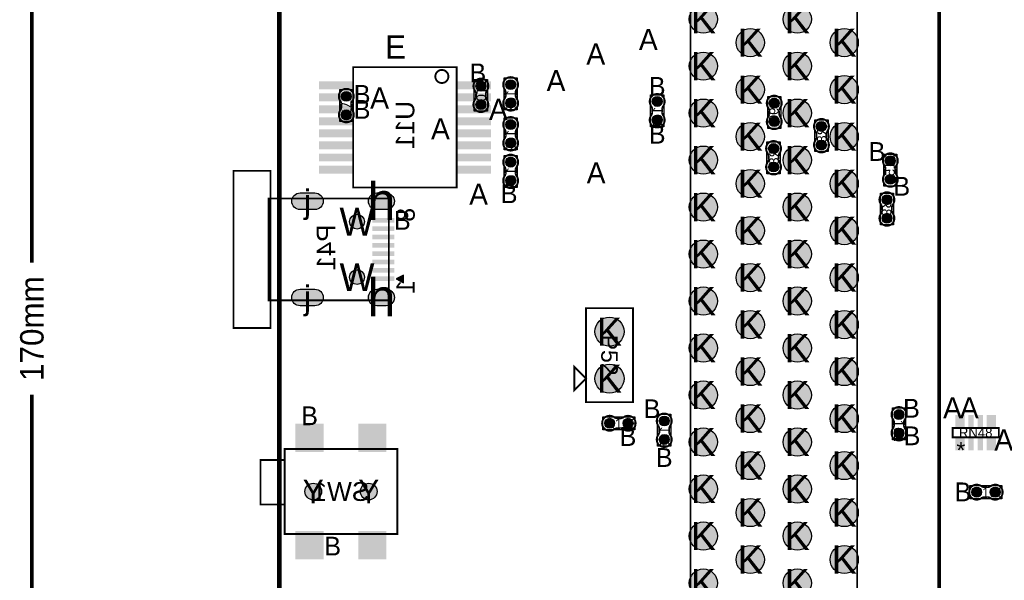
# Model space of a CAD drawing. Extents: x -14 to 190, y -123 to 238.
# Tile 7 of 28: x -14 to 39, y 71 to 102. Entities that reach past the tile are written whole.
import ezdxf
from ezdxf.enums import TextEntityAlignment as Align

# ---------------------------------------------------------------- set-up
doc = ezdxf.new("R2010")
doc.units = 0
doc.header["$MEASUREMENT"] = 0
for name, color, linetype in [('ASSEMBLY_OUTLINES_BTM', 191, 'CONTINUOUS'), ('ASSEMBLY_OUTLINES_TOP', 102, 'CONTINUOUS'), ('ASSEMBLY_REF_DES_BTM', 191, 'CONTINUOUS'), ('ASSEMBLY_REF_DES_TOP', 102, 'CONTINUOUS'), ('BOARD_OUTLINE', 10, 'CONTINUOUS'), ('DIM', 31, 'CONTINUOUS'), ('DRILL_DRAWING', 21, 'CONTINUOUS'), ('MOUNTING_HOLES_LAYER_TOP', 42, 'CONTINUOUS'), ('PART_PADS_LAYER_TOP', 150, 'CONTINUOUS'), ('PART_PADS_SMD_BTM', 181, 'CONTINUOUS'), ('PART_PADS_SMD_TOP', 150, 'CONTINUOUS')]:
    doc.layers.add(name, color=color, linetype=linetype)
doc.styles.add('ARIAL', font='ARIAL.TTF')
doc.styles.add('VERIBEST_GERBER_0', font='VBest0.ttf')
doc.styles.add('VERIBEST_GERBER_1', font='VBest1.ttf')

msp = doc.modelspace()

# ---------------------------------------------------------------- hatches: boundary and pattern name
at = {"layer": 'ASSEMBLY_OUTLINES_BTM'}
msp.add_hatch(color=256, dxfattribs=at).paths.add_polyline_path([(6.321, 87.681), (6.721, 87.481), (6.721, 87.881)], flags=0)
at = {"layer": 'MOUNTING_HOLES_LAYER_TOP'}
h = msp.add_hatch(color=256, dxfattribs=at)
edge = h.paths.add_edge_path()
edge.add_arc((4.201, 90.781), 0.4, 0, 360)
h = msp.add_hatch(color=256, dxfattribs=at)
edge = h.paths.add_edge_path()
edge.add_arc((4.201, 87.781), 0.4, 0, 360)
h = msp.add_hatch(color=256, dxfattribs=at)
edge = h.paths.add_edge_path()
edge.add_arc((1.833338, 76.192941), 0.45, 0, 360)
h = msp.add_hatch(color=256, dxfattribs=at)
edge = h.paths.add_edge_path()
edge.add_arc((4.833338, 76.192941), 0.45, 0, 360)
at = {"layer": 'PART_PADS_LAYER_TOP'}
h = msp.add_hatch(color=256, dxfattribs=at)
edge = h.paths.add_edge_path()
edge.add_arc((22.937, 101.727), 0.762, 0, 360)
h = msp.add_hatch(color=256, dxfattribs=at)
edge = h.paths.add_edge_path()
edge.add_arc((28.017, 101.727), 0.762, 0, 360)
h = msp.add_hatch(color=256, dxfattribs=at)
edge = h.paths.add_edge_path()
edge.add_arc((25.477, 100.457), 0.762, 0, 360)
h = msp.add_hatch(color=256, dxfattribs=at)
edge = h.paths.add_edge_path()
edge.add_arc((30.557, 100.457), 0.762, 0, 360)
h = msp.add_hatch(color=256, dxfattribs=at)
edge = h.paths.add_edge_path()
edge.add_arc((22.937, 99.187), 0.762, 0, 360)
h = msp.add_hatch(color=256, dxfattribs=at)
edge = h.paths.add_edge_path()
edge.add_arc((28.017, 99.187), 0.762, 0, 360)
h = msp.add_hatch(color=256, dxfattribs=at)
edge = h.paths.add_edge_path()
edge.add_arc((25.477, 97.917), 0.762, 0, 360)
h = msp.add_hatch(color=256, dxfattribs=at)
edge = h.paths.add_edge_path()
edge.add_arc((30.557, 97.917), 0.762, 0, 360)
h = msp.add_hatch(color=256, dxfattribs=at)
edge = h.paths.add_edge_path()
edge.add_arc((22.937, 96.647), 0.762, 0, 360)
h = msp.add_hatch(color=256, dxfattribs=at)
edge = h.paths.add_edge_path()
edge.add_arc((28.017, 96.647), 0.762, 0, 360)
h = msp.add_hatch(color=256, dxfattribs=at)
edge = h.paths.add_edge_path()
edge.add_arc((25.477, 95.377), 0.762, 0, 360)
h = msp.add_hatch(color=256, dxfattribs=at)
edge = h.paths.add_edge_path()
edge.add_arc((30.557, 95.377), 0.762, 0, 360)
h = msp.add_hatch(color=256, dxfattribs=at)
edge = h.paths.add_edge_path()
edge.add_arc((22.937, 94.107), 0.762, 0, 360)
h = msp.add_hatch(color=256, dxfattribs=at)
edge = h.paths.add_edge_path()
edge.add_arc((28.017, 94.107), 0.762, 0, 360)
h = msp.add_hatch(color=256, dxfattribs=at)
edge = h.paths.add_edge_path()
edge.add_arc((25.477, 92.837), 0.762, 0, 360)
h = msp.add_hatch(color=256, dxfattribs=at)
edge = h.paths.add_edge_path()
edge.add_arc((30.557, 92.837), 0.762, 0, 360)
for points in [[(1.121, 91.431, -1), (1.121, 92.331), (1.921, 92.331, -1), (1.921, 91.431)], [(5.271, 91.431, -1), (5.271, 92.331), (5.771, 92.331, -1), (5.771, 91.431)], [(1.121, 86.231, -1), (1.121, 87.131), (1.921, 87.131, -1), (1.921, 86.231)], [(5.271, 86.231, -1), (5.271, 87.131), (5.771, 87.131, -1), (5.771, 86.231)]]:
    msp.add_hatch(color=256, dxfattribs=at).paths.add_polyline_path(points, flags=0)
h = msp.add_hatch(color=256, dxfattribs=at)
edge = h.paths.add_edge_path()
edge.add_arc((22.937, 91.567), 0.762, 0, 360)
h = msp.add_hatch(color=256, dxfattribs=at)
edge = h.paths.add_edge_path()
edge.add_arc((28.017, 91.567), 0.762, 0, 360)
h = msp.add_hatch(color=256, dxfattribs=at)
edge = h.paths.add_edge_path()
edge.add_arc((25.477, 90.297), 0.762, 0, 360)
h = msp.add_hatch(color=256, dxfattribs=at)
edge = h.paths.add_edge_path()
edge.add_arc((30.557, 90.297), 0.762, 0, 360)
h = msp.add_hatch(color=256, dxfattribs=at)
edge = h.paths.add_edge_path()
edge.add_arc((22.937, 89.027), 0.762, 0, 360)
h = msp.add_hatch(color=256, dxfattribs=at)
edge = h.paths.add_edge_path()
edge.add_arc((28.017, 89.027), 0.762, 0, 360)
h = msp.add_hatch(color=256, dxfattribs=at)
edge = h.paths.add_edge_path()
edge.add_arc((25.477, 87.757), 0.762, 0, 360)
h = msp.add_hatch(color=256, dxfattribs=at)
edge = h.paths.add_edge_path()
edge.add_arc((30.557, 87.757), 0.762, 0, 360)
h = msp.add_hatch(color=256, dxfattribs=at)
edge = h.paths.add_edge_path()
edge.add_arc((22.937, 86.487), 0.762, 0, 360)
h = msp.add_hatch(color=256, dxfattribs=at)
edge = h.paths.add_edge_path()
edge.add_arc((28.017, 86.487), 0.762, 0, 360)
h = msp.add_hatch(color=256, dxfattribs=at)
edge = h.paths.add_edge_path()
edge.add_arc((25.477, 85.217), 0.762, 0, 360)
h = msp.add_hatch(color=256, dxfattribs=at)
edge = h.paths.add_edge_path()
edge.add_arc((30.557, 85.217), 0.762, 0, 360)
h = msp.add_hatch(color=256, dxfattribs=at)
edge = h.paths.add_edge_path()
edge.add_arc((17.857, 84.836), 0.7874, 0, 360)
h = msp.add_hatch(color=256, dxfattribs=at)
edge = h.paths.add_edge_path()
edge.add_arc((22.937, 83.947), 0.762, 0, 360)
h = msp.add_hatch(color=256, dxfattribs=at)
edge = h.paths.add_edge_path()
edge.add_arc((28.017, 83.947), 0.762, 0, 360)
h = msp.add_hatch(color=256, dxfattribs=at)
edge = h.paths.add_edge_path()
edge.add_arc((25.477, 82.677), 0.762, 0, 360)
h = msp.add_hatch(color=256, dxfattribs=at)
edge = h.paths.add_edge_path()
edge.add_arc((30.557, 82.677), 0.762, 0, 360)
h = msp.add_hatch(color=256, dxfattribs=at)
edge = h.paths.add_edge_path()
edge.add_arc((17.857, 82.296), 0.7874, 0, 360)
h = msp.add_hatch(color=256, dxfattribs=at)
edge = h.paths.add_edge_path()
edge.add_arc((22.937, 81.407), 0.762, 0, 360)
h = msp.add_hatch(color=256, dxfattribs=at)
edge = h.paths.add_edge_path()
edge.add_arc((28.017, 81.407), 0.762, 0, 360)
h = msp.add_hatch(color=256, dxfattribs=at)
edge = h.paths.add_edge_path()
edge.add_arc((25.477, 80.137), 0.762, 0, 360)
h = msp.add_hatch(color=256, dxfattribs=at)
edge = h.paths.add_edge_path()
edge.add_arc((30.557, 80.137), 0.762, 0, 360)
h = msp.add_hatch(color=256, dxfattribs=at)
edge = h.paths.add_edge_path()
edge.add_arc((22.937, 78.867), 0.762, 0, 360)
h = msp.add_hatch(color=256, dxfattribs=at)
edge = h.paths.add_edge_path()
edge.add_arc((28.017, 78.867), 0.762, 0, 360)
h = msp.add_hatch(color=256, dxfattribs=at)
edge = h.paths.add_edge_path()
edge.add_arc((25.477, 77.597), 0.762, 0, 360)
h = msp.add_hatch(color=256, dxfattribs=at)
edge = h.paths.add_edge_path()
edge.add_arc((30.557, 77.597), 0.762, 0, 360)
h = msp.add_hatch(color=256, dxfattribs=at)
edge = h.paths.add_edge_path()
edge.add_arc((22.937, 76.327), 0.762, 0, 360)
h = msp.add_hatch(color=256, dxfattribs=at)
edge = h.paths.add_edge_path()
edge.add_arc((28.017, 76.327), 0.762, 0, 360)
h = msp.add_hatch(color=256, dxfattribs=at)
edge = h.paths.add_edge_path()
edge.add_arc((25.477, 75.057), 0.762, 0, 360)
h = msp.add_hatch(color=256, dxfattribs=at)
edge = h.paths.add_edge_path()
edge.add_arc((30.557, 75.057), 0.762, 0, 360)
h = msp.add_hatch(color=256, dxfattribs=at)
edge = h.paths.add_edge_path()
edge.add_arc((22.937, 73.787), 0.762, 0, 360)
h = msp.add_hatch(color=256, dxfattribs=at)
edge = h.paths.add_edge_path()
edge.add_arc((28.017, 73.787), 0.762, 0, 360)
h = msp.add_hatch(color=256, dxfattribs=at)
edge = h.paths.add_edge_path()
edge.add_arc((25.477, 72.517), 0.762, 0, 360)
h = msp.add_hatch(color=256, dxfattribs=at)
edge = h.paths.add_edge_path()
edge.add_arc((30.557, 72.517), 0.762, 0, 360)
h = msp.add_hatch(color=256, dxfattribs=at)
edge = h.paths.add_edge_path()
edge.add_arc((22.937, 71.247), 0.762, 0, 360)
h = msp.add_hatch(color=256, dxfattribs=at)
edge = h.paths.add_edge_path()
edge.add_arc((28.017, 71.247), 0.762, 0, 360)
at = {"layer": 'PART_PADS_SMD_BTM'}
h = msp.add_hatch(color=256, dxfattribs=at)
edge = h.paths.add_edge_path()
edge.add_arc((12.511131, 98.189277), 0.2667, 0, 360)
h = msp.add_hatch(color=256, dxfattribs=at)
edge = h.paths.add_edge_path()
edge.add_arc((20.438399, 97.277322), 0.2667, 0, 360)
h = msp.add_hatch(color=256, dxfattribs=at)
edge = h.paths.add_edge_path()
edge.add_arc((12.511131, 97.189277), 0.2667, 0, 360)
h = msp.add_hatch(color=256, dxfattribs=at)
edge = h.paths.add_edge_path()
edge.add_arc((26.7724, 97.1851), 0.2667, 0, 360)
h = msp.add_hatch(color=256, dxfattribs=at)
edge = h.paths.add_edge_path()
edge.add_arc((20.438399, 96.277322), 0.2667, 0, 360)
h = msp.add_hatch(color=256, dxfattribs=at)
edge = h.paths.add_edge_path()
edge.add_arc((26.7724, 96.1851), 0.2667, 0, 360)
h = msp.add_hatch(color=256, dxfattribs=at)
edge = h.paths.add_edge_path()
edge.add_arc((12.511131, 96.030277), 0.2667, 0, 360)
h = msp.add_hatch(color=256, dxfattribs=at)
edge = h.paths.add_edge_path()
edge.add_arc((29.3251, 95.9278), 0.2667, 0, 360)
h = msp.add_hatch(color=256, dxfattribs=at)
edge = h.paths.add_edge_path()
edge.add_arc((12.511131, 95.030277), 0.2667, 0, 360)
h = msp.add_hatch(color=256, dxfattribs=at)
edge = h.paths.add_edge_path()
edge.add_arc((26.7343, 94.734), 0.2667, 0, 360)
h = msp.add_hatch(color=256, dxfattribs=at)
edge = h.paths.add_edge_path()
edge.add_arc((29.3251, 94.9278), 0.2667, 0, 360)
h = msp.add_hatch(color=256, dxfattribs=at)
edge = h.paths.add_edge_path()
edge.add_arc((33.055601, 94.070278), 0.2667, 0, 360)
h = msp.add_hatch(color=256, dxfattribs=at)
edge = h.paths.add_edge_path()
edge.add_arc((12.511131, 93.998277), 0.2667, 0, 360)
h = msp.add_hatch(color=256, dxfattribs=at)
edge = h.paths.add_edge_path()
edge.add_arc((26.7343, 93.734), 0.2667, 0, 360)
h = msp.add_hatch(color=256, dxfattribs=at)
edge = h.paths.add_edge_path()
edge.add_arc((12.511131, 92.998277), 0.2667, 0, 360)
h = msp.add_hatch(color=256, dxfattribs=at)
edge = h.paths.add_edge_path()
edge.add_arc((33.055601, 93.070278), 0.2667, 0, 360)
h = msp.add_hatch(color=256, dxfattribs=at)
edge = h.paths.add_edge_path()
edge.add_arc((20.819399, 80.005322), 0.2667, 0, 360)
h = msp.add_hatch(color=256, dxfattribs=at)
edge = h.paths.add_edge_path()
edge.add_arc((20.819399, 79.005322), 0.2667, 0, 360)
at = {"layer": 'PART_PADS_SMD_TOP'}
h = msp.add_hatch(color=256, dxfattribs=at)
edge = h.paths.add_edge_path()
edge.add_arc((10.90153, 98.109755), 0.2667, 0, 360)
h = msp.add_hatch(color=256, dxfattribs=at)
edge = h.paths.add_edge_path()
edge.add_arc((3.621131, 97.554277), 0.2667, 0, 360)
h = msp.add_hatch(color=256, dxfattribs=at)
edge = h.paths.add_edge_path()
edge.add_arc((10.90153, 97.109755), 0.2667, 0, 360)
h = msp.add_hatch(color=256, dxfattribs=at)
edge = h.paths.add_edge_path()
edge.add_arc((3.621131, 96.554277), 0.2667, 0, 360)
h = msp.add_hatch(color=256, dxfattribs=at)
edge = h.paths.add_edge_path()
edge.add_arc((32.8684, 91.9654), 0.2667, 0, 360)
h = msp.add_hatch(color=256, dxfattribs=at)
edge = h.paths.add_edge_path()
edge.add_arc((32.8684, 90.9654), 0.2667, 0, 360)
h = msp.add_hatch(color=256, dxfattribs=at)
edge = h.paths.add_edge_path()
edge.add_arc((33.519399, 80.354278), 0.2667, 0, 360)
h = msp.add_hatch(color=256, dxfattribs=at)
edge = h.paths.add_edge_path()
edge.add_arc((17.865, 79.883), 0.2667, 0, 360)
h = msp.add_hatch(color=256, dxfattribs=at)
edge = h.paths.add_edge_path()
edge.add_arc((18.865, 79.883), 0.2667, 0, 360)
h = msp.add_hatch(color=256, dxfattribs=at)
edge = h.paths.add_edge_path()
edge.add_arc((33.519399, 79.354278), 0.2667, 0, 360)
h = msp.add_hatch(color=256, dxfattribs=at)
edge = h.paths.add_edge_path()
edge.add_arc((37.724478, 76.158601), 0.2667, 0, 360)
h = msp.add_hatch(color=256, dxfattribs=at)
edge = h.paths.add_edge_path()
edge.add_arc((38.724478, 76.158601), 0.2667, 0, 360)

# ---------------------------------------------------------------- linework, layer by layer
at = {"layer": 'ASSEMBLY_OUTLINES_BTM', "const_width": 0.1}
for points in [[(3.991, 92.629), (3.991, 99.129), (9.591, 99.129), (9.591, 92.629)], [(-2.479, 85.031), (-2.479, 93.531), (-0.479, 93.531), (-0.479, 85.031)], [(-0.579, 86.531), (-0.579, 92.031), (5.921, 92.031), (5.921, 86.531)], [(0.283338, 73.892941), (0.283338, 78.492941), (6.383338, 78.492941), (6.383338, 73.892941)], [(-1.016662, 75.492941), (-1.016662, 77.892941), (0.283338, 77.892941), (0.283338, 75.492941)]]:
    msp.add_lwpolyline(points, close=True, dxfattribs=at)
at = {"layer": 'ASSEMBLY_OUTLINES_BTM', "const_width": 0.1016}
msp.add_lwpolyline([(8.437428, 98.629058, -1), (9.144564, 98.629058, -1)], format="xyb", close=True, dxfattribs=at)
for points in [[(12.781387, 97.790623), (12.781387, 97.570151), (12.781895, 97.569643, 0.088782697), (12.850475, 97.413687), (12.849459, 97.414957, -1.875349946), (12.174581, 97.414195), (12.174327, 97.414449, 0.088801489), (12.242907, 97.570405), (12.243415, 97.570913), (12.243415, 97.791385), (12.241637, 97.795957, 0.081091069), (12.188805, 97.942515, -2.020315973), (12.835235, 97.942769), (12.835997, 97.942007, 0.081091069), (12.783165, 97.795449)], [(20.708655, 96.878668), (20.708655, 96.658196), (20.709163, 96.657688, 0.088782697), (20.777743, 96.501732), (20.776727, 96.503002, -1.875349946), (20.101849, 96.50224), (20.101595, 96.502494, 0.088801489), (20.170175, 96.65845), (20.170683, 96.658958), (20.170683, 96.87943), (20.168905, 96.884002, 0.081091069), (20.116073, 97.03056, -2.020315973), (20.762503, 97.030814), (20.763265, 97.030052, 0.081091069), (20.710433, 96.883494)], [(26.502144, 96.583754), (26.502144, 96.804226), (26.501636, 96.804734, 0.088782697), (26.433056, 96.96069), (26.434072, 96.95942, -1.875349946), (27.10895, 96.960182), (27.109204, 96.959928, 0.088801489), (27.040624, 96.803972), (27.040116, 96.803464), (27.040116, 96.582992), (27.041894, 96.57842, 0.081091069), (27.094726, 96.431862, -2.020315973), (26.448296, 96.431608), (26.447534, 96.43237, 0.081091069), (26.500366, 96.578928)], [(12.781387, 95.631623), (12.781387, 95.411151), (12.781895, 95.410643, 0.088782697), (12.850475, 95.254687), (12.849459, 95.255957, -1.875349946), (12.174581, 95.255195), (12.174327, 95.255449, 0.088801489), (12.242907, 95.411405), (12.243415, 95.411913), (12.243415, 95.632385), (12.241637, 95.636957, 0.081091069), (12.188805, 95.783515, -2.020315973), (12.835235, 95.783769), (12.835997, 95.783007, 0.081091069), (12.783165, 95.636449)], [(29.595356, 95.529146), (29.595356, 95.308674), (29.595864, 95.308166, 0.088782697), (29.664444, 95.15221), (29.663428, 95.15348, -1.875349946), (28.98855, 95.152718), (28.988296, 95.152972, 0.088801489), (29.056876, 95.308928), (29.057384, 95.309436), (29.057384, 95.529908), (29.055606, 95.53448, 0.081091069), (29.002774, 95.681038, -2.020315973), (29.649204, 95.681292), (29.649966, 95.68053, 0.081091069), (29.597134, 95.533972)], [(27.004556, 94.335346), (27.004556, 94.114874), (27.005064, 94.114366, 0.088782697), (27.073644, 93.95841), (27.072628, 93.95968, -1.875349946), (26.39775, 93.958918), (26.397496, 93.959172, 0.088801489), (26.466076, 94.115128), (26.466584, 94.115636), (26.466584, 94.336108), (26.464806, 94.34068, 0.081091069), (26.411974, 94.487238, -2.020315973), (27.058404, 94.487492), (27.059166, 94.48673, 0.081091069), (27.006334, 94.340172)], [(12.781387, 93.599623), (12.781387, 93.379151), (12.781895, 93.378643, 0.088782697), (12.850475, 93.222687), (12.849459, 93.223957, -1.875349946), (12.174581, 93.223195), (12.174327, 93.223449, 0.088801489), (12.242907, 93.379405), (12.243415, 93.379913), (12.243415, 93.600385), (12.241637, 93.604957, 0.081091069), (12.188805, 93.751515, -2.020315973), (12.835235, 93.751769), (12.835997, 93.751007, 0.081091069), (12.783165, 93.604449)], [(32.785345, 93.468932), (32.785345, 93.689404), (32.784837, 93.689912, 0.088782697), (32.716257, 93.845868), (32.717273, 93.844598, -1.875349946), (33.392151, 93.84536), (33.392405, 93.845106, 0.088801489), (33.323825, 93.68915), (33.323317, 93.688642), (33.323317, 93.46817), (33.325095, 93.463598, 0.081091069), (33.377927, 93.31704, -2.020315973), (32.731497, 93.316786), (32.730735, 93.317548, 0.081091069), (32.783567, 93.464106)], [(21.089655, 79.606668), (21.089655, 79.386196), (21.090163, 79.385688, 0.088782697), (21.158743, 79.229732), (21.157727, 79.231002, -1.875349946), (20.482849, 79.23024), (20.482595, 79.230494, 0.088801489), (20.551175, 79.38645), (20.551683, 79.386958), (20.551683, 79.60743), (20.549905, 79.612002, 0.081091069), (20.497073, 79.75856, -2.020315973), (21.143503, 79.758814), (21.144265, 79.758052, 0.081091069), (21.091433, 79.611494)]]:
    msp.add_lwpolyline(points, format="xyb", dxfattribs=at)
at = {"layer": 'ASSEMBLY_OUTLINES_BTM'}
for points in [[(12.155531, 96.825677), (12.155531, 98.552877), (12.866731, 98.552877), (12.866731, 96.825677)], [(20.082799, 95.913722), (20.082799, 97.640922), (20.793999, 97.640922), (20.793999, 95.913722)], [(26.4168, 95.8215), (26.4168, 97.5487), (27.128, 97.5487), (27.128, 95.8215)], [(12.155531, 94.666677), (12.155531, 96.393877), (12.866731, 96.393877), (12.866731, 94.666677)], [(28.9695, 94.5642), (28.9695, 96.2914), (29.6807, 96.2914), (29.6807, 94.5642)], [(26.3787, 93.3704), (26.3787, 95.0976), (27.0899, 95.0976), (27.0899, 93.3704)], [(12.155531, 92.634677), (12.155531, 94.361877), (12.866731, 94.361877), (12.866731, 92.634677)], [(32.700001, 92.706678), (32.700001, 94.433878), (33.411201, 94.433878), (33.411201, 92.706678)], [(6.321, 87.681), (6.721, 87.481), (6.721, 87.881)], [(20.463799, 78.641722), (20.463799, 80.368922), (21.174999, 80.368922), (21.174999, 78.641722)]]:
    msp.add_lwpolyline(points, close=True, dxfattribs=at)
for points in [[(12.243415, 97.791385), (12.241637, 97.795957)], [(12.242907, 97.570405), (12.243415, 97.570913)], [(12.783165, 97.795449), (12.781387, 97.790623)], [(12.781387, 97.570151), (12.781895, 97.569643)], [(12.835235, 97.942769), (12.835997, 97.942007)], [(12.174581, 97.414195), (12.174327, 97.414449)], [(20.762503, 97.030814), (20.763265, 97.030052)], [(27.10895, 96.960182), (27.109204, 96.959928)], [(20.101849, 96.50224), (20.101595, 96.502494)], [(20.170683, 96.87943), (20.168905, 96.884002)], [(20.170175, 96.65845), (20.170683, 96.658958)], [(20.710433, 96.883494), (20.708655, 96.878668)], [(20.708655, 96.658196), (20.709163, 96.657688)], [(26.448296, 96.431608), (26.447534, 96.43237)], [(26.500366, 96.578928), (26.502144, 96.583754)], [(26.502144, 96.804226), (26.501636, 96.804734)], [(27.040624, 96.803972), (27.040116, 96.803464)], [(27.040116, 96.582992), (27.041894, 96.57842)], [(12.243415, 95.632385), (12.241637, 95.636957)], [(12.242907, 95.411405), (12.243415, 95.411913)], [(12.783165, 95.636449), (12.781387, 95.631623)], [(12.781387, 95.411151), (12.781895, 95.410643)], [(12.835235, 95.783769), (12.835997, 95.783007)], [(29.057384, 95.529908), (29.055606, 95.53448)], [(29.597134, 95.533972), (29.595356, 95.529146)], [(29.649204, 95.681292), (29.649966, 95.68053)], [(12.174581, 95.255195), (12.174327, 95.255449)], [(28.98855, 95.152718), (28.988296, 95.152972)], [(29.056876, 95.308928), (29.057384, 95.309436)], [(29.595356, 95.308674), (29.595864, 95.308166)], [(26.466584, 94.336108), (26.464806, 94.34068)], [(27.006334, 94.340172), (27.004556, 94.335346)], [(27.058404, 94.487492), (27.059166, 94.48673)], [(12.835235, 93.751769), (12.835997, 93.751007)], [(26.39775, 93.958918), (26.397496, 93.959172)], [(26.466076, 94.115128), (26.466584, 94.115636)], [(27.004556, 94.114874), (27.005064, 94.114366)], [(33.392151, 93.84536), (33.392405, 93.845106)], [(12.174581, 93.223195), (12.174327, 93.223449)], [(12.243415, 93.600385), (12.241637, 93.604957)], [(12.242907, 93.379405), (12.243415, 93.379913)], [(12.783165, 93.604449), (12.781387, 93.599623)], [(12.781387, 93.379151), (12.781895, 93.378643)], [(32.731497, 93.316786), (32.730735, 93.317548)], [(32.783567, 93.464106), (32.785345, 93.468932)], [(32.785345, 93.689404), (32.784837, 93.689912)], [(33.323825, 93.68915), (33.323317, 93.688642)], [(33.323317, 93.46817), (33.325095, 93.463598)], [(20.551683, 79.60743), (20.549905, 79.612002)], [(20.551175, 79.38645), (20.551683, 79.386958)], [(21.091433, 79.611494), (21.089655, 79.606668)], [(21.089655, 79.386196), (21.090163, 79.385688)], [(21.143503, 79.758814), (21.144265, 79.758052)], [(20.482849, 79.23024), (20.482595, 79.230494)]]:
    msp.add_lwpolyline(points, dxfattribs=at)
at = {"layer": 'ASSEMBLY_OUTLINES_TOP', "const_width": 0.1016}
for points in [[(22.2385, 47.244), (22.2385, 132.08), (31.2555, 132.08), (31.2555, 47.244)], [(16.587, 81.026), (16.587, 86.106), (19.127, 86.106), (19.127, 81.026)], [(16.587, 82.296), (15.952, 81.661), (15.952, 82.931)], [(36.419066, 79.125064), (36.419066, 79.62519), (38.919188, 79.62519), (38.919188, 79.125064)]]:
    msp.add_lwpolyline(points, close=True, dxfattribs=at)
at = {"layer": 'ASSEMBLY_OUTLINES_TOP', "const_width": 0.199898}
msp.add_lwpolyline([(35.687, 111.52355), (35.687, 66.096976)], dxfattribs=at)
at = {"layer": 'ASSEMBLY_OUTLINES_TOP', "const_width": 0.1016}
for points in [[(11.171786, 97.508409), (11.171786, 97.728881), (11.172294, 97.729389, -0.088782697), (11.240874, 97.885345), (11.239858, 97.884075, 1.875349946), (10.56498, 97.884837), (10.564726, 97.884583, -0.088801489), (10.633306, 97.728627), (10.633814, 97.728119), (10.633814, 97.507647), (10.632036, 97.503075, -0.081091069), (10.579204, 97.356517, 2.020315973), (11.225634, 97.356263), (11.226396, 97.357025, -0.081091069), (11.173564, 97.503583)], [(3.891387, 96.952931), (3.891387, 97.173403), (3.891895, 97.173911, -0.088782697), (3.960475, 97.329867), (3.959459, 97.328597, 1.875349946), (3.284581, 97.329359), (3.284327, 97.329105, -0.088801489), (3.352907, 97.173149), (3.353415, 97.172641), (3.353415, 96.952169), (3.351637, 96.947597, -0.081091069), (3.298805, 96.801039, 2.020315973), (3.945235, 96.800785), (3.945997, 96.801547, -0.081091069), (3.893165, 96.948105)], [(32.598144, 91.566746), (32.598144, 91.346274), (32.597636, 91.345766, -0.088782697), (32.529056, 91.18981), (32.530072, 91.19108, 1.875349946), (33.20495, 91.190318), (33.205204, 91.190572, -0.088801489), (33.136624, 91.346528), (33.136116, 91.347036), (33.136116, 91.567508), (33.137894, 91.57208, -0.081091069), (33.190726, 91.718638, 2.020315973), (32.544296, 91.718892), (32.543534, 91.71813, -0.081091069), (32.596366, 91.571572)], [(33.249143, 79.955624), (33.249143, 79.735152), (33.248635, 79.734644, -0.088782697), (33.180055, 79.578688), (33.181071, 79.579958, 1.875349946), (33.855949, 79.579196), (33.856203, 79.57945, -0.088801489), (33.787623, 79.735406), (33.787115, 79.735914), (33.787115, 79.956386), (33.788893, 79.960958, -0.081091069), (33.841725, 80.107516, 2.020315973), (33.195295, 80.10777), (33.194533, 80.107008, -0.081091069), (33.247365, 79.96045)], [(18.263654, 79.612744), (18.484126, 79.612744), (18.484634, 79.612236, -0.088782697), (18.64059, 79.543656), (18.63932, 79.544672, 1.875349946), (18.640082, 80.21955), (18.639828, 80.219804, -0.088801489), (18.483872, 80.151224), (18.483364, 80.150716), (18.262892, 80.150716), (18.25832, 80.152494, -0.081091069), (18.111762, 80.205326, 2.020315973), (18.111508, 79.558896), (18.11227, 79.558134, -0.081091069), (18.258828, 79.610966)], [(38.123132, 75.888345), (38.343604, 75.888345), (38.344112, 75.887837, -0.088782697), (38.500068, 75.819257), (38.498798, 75.820273, 1.875349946), (38.49956, 76.495151), (38.499306, 76.495405, -0.088801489), (38.34335, 76.426825), (38.342842, 76.426317), (38.12237, 76.426317), (38.117798, 76.428095, -0.081091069), (37.97124, 76.480927, 2.020315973), (37.970986, 75.834497), (37.971748, 75.833735, -0.081091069), (38.118306, 75.886567)]]:
    msp.add_lwpolyline(points, format="xyb", dxfattribs=at)
at = {"layer": 'ASSEMBLY_OUTLINES_TOP'}
for points in [[(10.54593, 96.746155), (10.54593, 98.473355), (11.25713, 98.473355), (11.25713, 96.746155)], [(3.265531, 96.190677), (3.265531, 97.917877), (3.976731, 97.917877), (3.976731, 96.190677)], [(32.5128, 90.6018), (32.5128, 92.329), (33.224, 92.329), (33.224, 90.6018)], [(33.163799, 78.990678), (33.163799, 80.717878), (33.874999, 80.717878), (33.874999, 78.990678)], [(17.5014, 79.5274), (17.5014, 80.2386), (19.2286, 80.2386), (19.2286, 79.5274)], [(37.360878, 75.803001), (37.360878, 76.514201), (39.088078, 76.514201), (39.088078, 75.803001)]]:
    msp.add_lwpolyline(points, close=True, dxfattribs=at)
for points in [[(10.56498, 97.884837), (10.564726, 97.884583)], [(10.633814, 97.507647), (10.632036, 97.503075)], [(10.633306, 97.728627), (10.633814, 97.728119)], [(11.171786, 97.728881), (11.172294, 97.729389)], [(11.173564, 97.503583), (11.171786, 97.508409)], [(3.284581, 97.329359), (3.284327, 97.329105)], [(3.353415, 96.952169), (3.351637, 96.947597)], [(3.352907, 97.173149), (3.353415, 97.172641)], [(3.891387, 97.173403), (3.891895, 97.173911)], [(3.893165, 96.948105), (3.891387, 96.952931)], [(11.225634, 97.356263), (11.226396, 97.357025)], [(3.945235, 96.800785), (3.945997, 96.801547)], [(32.544296, 91.718892), (32.543534, 91.71813)], [(32.596366, 91.571572), (32.598144, 91.566746)], [(32.598144, 91.346274), (32.597636, 91.345766)], [(33.136116, 91.567508), (33.137894, 91.57208)], [(33.136624, 91.346528), (33.136116, 91.347036)], [(33.20495, 91.190318), (33.205204, 91.190572)], [(18.262892, 80.150716), (18.25832, 80.152494)], [(18.483872, 80.151224), (18.483364, 80.150716)], [(18.640082, 80.21955), (18.639828, 80.219804)], [(33.195295, 80.10777), (33.194533, 80.107008)], [(33.247365, 79.96045), (33.249143, 79.955624)], [(33.787115, 79.956386), (33.788893, 79.960958)], [(18.111508, 79.558896), (18.11227, 79.558134)], [(18.258828, 79.610966), (18.263654, 79.612744)], [(18.484126, 79.612744), (18.484634, 79.612236)], [(33.249143, 79.735152), (33.248635, 79.734644)], [(33.787623, 79.735406), (33.787115, 79.735914)], [(33.855949, 79.579196), (33.856203, 79.57945)], [(38.12237, 76.426317), (38.117798, 76.428095)], [(38.34335, 76.426825), (38.342842, 76.426317)], [(38.49956, 76.495151), (38.499306, 76.495405)], [(37.970986, 75.834497), (37.971748, 75.833735)], [(38.118306, 75.886567), (38.123132, 75.888345)], [(38.343604, 75.888345), (38.344112, 75.887837)]]:
    msp.add_lwpolyline(points, dxfattribs=at)
at = {"layer": 'BOARD_OUTLINE', "const_width": 0.25}
msp.add_lwpolyline([(0, 0), (0, 170), (189, 170), (189, 0)], close=True, dxfattribs=at)
at = {"layer": 'DIM', "const_width": 0.2}
for points in [[(-13.39, 169.43), (-13.39, 88.569001)], [(-13.39, 81.431), (-13.39, 0.57)]]:
    msp.add_lwpolyline(points, dxfattribs=at)
at = {"layer": 'MOUNTING_HOLES_LAYER_TOP'}
for centre, radius in [((4.201, 90.781), 0.4), ((4.201, 87.781), 0.4), ((1.833338, 76.192941), 0.45), ((4.833338, 76.192941), 0.45)]:
    msp.add_circle(centre, radius, dxfattribs=at)
at = {"layer": 'PART_PADS_LAYER_TOP'}
for points in [[(1.121, 91.431, -1), (1.121, 92.331), (1.921, 92.331, -1), (1.921, 91.431)], [(5.271, 91.431, -1), (5.271, 92.331), (5.771, 92.331, -1), (5.771, 91.431)], [(1.121, 86.231, -1), (1.121, 87.131), (1.921, 87.131, -1), (1.921, 86.231)], [(5.271, 86.231, -1), (5.271, 87.131), (5.771, 87.131, -1), (5.771, 86.231)]]:
    msp.add_lwpolyline(points, format="xyb", close=True, dxfattribs=at)
for centre, radius in [((22.937, 101.727), 0.762), ((28.017, 101.727), 0.762), ((25.477, 100.457), 0.762), ((30.557, 100.457), 0.762), ((22.937, 99.187), 0.762), ((28.017, 99.187), 0.762), ((25.477, 97.917), 0.762), ((30.557, 97.917), 0.762), ((22.937, 96.647), 0.762), ((28.017, 96.647), 0.762), ((25.477, 95.377), 0.762), ((30.557, 95.377), 0.762), ((22.937, 94.107), 0.762), ((28.017, 94.107), 0.762), ((25.477, 92.837), 0.762), ((30.557, 92.837), 0.762), ((22.937, 91.567), 0.762), ((28.017, 91.567), 0.762), ((25.477, 90.297), 0.762), ((30.557, 90.297), 0.762), ((22.937, 89.027), 0.762), ((28.017, 89.027), 0.762), ((25.477, 87.757), 0.762), ((30.557, 87.757), 0.762), ((22.937, 86.487), 0.762), ((28.017, 86.487), 0.762), ((25.477, 85.217), 0.762), ((30.557, 85.217), 0.762), ((17.857, 84.836), 0.7874), ((22.937, 83.947), 0.762), ((28.017, 83.947), 0.762), ((25.477, 82.677), 0.762), ((30.557, 82.677), 0.762), ((17.857, 82.296), 0.7874), ((22.937, 81.407), 0.762), ((28.017, 81.407), 0.762), ((25.477, 80.137), 0.762), ((30.557, 80.137), 0.762), ((22.937, 78.867), 0.762), ((28.017, 78.867), 0.762), ((25.477, 77.597), 0.762), ((30.557, 77.597), 0.762), ((22.937, 76.327), 0.762), ((28.017, 76.327), 0.762), ((25.477, 75.057), 0.762), ((30.557, 75.057), 0.762), ((22.937, 73.787), 0.762), ((28.017, 73.787), 0.762), ((25.477, 72.517), 0.762), ((30.557, 72.517), 0.762), ((22.937, 71.247), 0.762), ((28.017, 71.247), 0.762)]:
    msp.add_circle(centre, radius, dxfattribs=at)
at = {"layer": 'PART_PADS_SMD_BTM'}
for centre in [(12.511131, 98.189277), (20.438399, 97.277322), (12.511131, 97.189277), (26.7724, 97.1851), (20.438399, 96.277322), (26.7724, 96.1851), (12.511131, 96.030277), (29.3251, 95.9278), (12.511131, 95.030277), (26.7343, 94.734), (29.3251, 94.9278), (33.055601, 94.070278), (12.511131, 93.998277), (26.7343, 93.734), (12.511131, 92.998277), (33.055601, 93.070278), (20.819399, 80.005322), (20.819399, 79.005322)]:
    msp.add_circle(centre, 0.2667, dxfattribs=at)
for points in [[(2.1385, 97.9331), (4.0435, 97.9331), (2.1385, 98.3649), (4.0435, 98.3649)], [(9.5385, 97.9331), (11.4435, 97.9331), (9.5385, 98.3649), (11.4435, 98.3649)], [(2.1385, 97.2831), (4.0435, 97.2831), (2.1385, 97.7149), (4.0435, 97.7149)], [(9.5385, 97.2831), (11.4435, 97.2831), (9.5385, 97.7149), (11.4435, 97.7149)], [(2.1385, 96.6331), (4.0435, 96.6331), (2.1385, 97.0649), (4.0435, 97.0649)], [(9.5385, 96.6331), (11.4435, 96.6331), (9.5385, 97.0649), (11.4435, 97.0649)], [(2.1385, 95.9831), (4.0435, 95.9831), (2.1385, 96.4149), (4.0435, 96.4149)], [(9.5385, 95.9831), (11.4435, 95.9831), (9.5385, 96.4149), (11.4435, 96.4149)], [(2.1385, 95.3331), (4.0435, 95.3331), (2.1385, 95.7649), (4.0435, 95.7649)], [(9.5385, 95.3331), (11.4435, 95.3331), (9.5385, 95.7649), (11.4435, 95.7649)], [(2.1385, 94.6831), (4.0435, 94.6831), (2.1385, 95.1149), (4.0435, 95.1149)], [(9.5385, 94.6831), (11.4435, 94.6831), (9.5385, 95.1149), (11.4435, 95.1149)], [(2.1385, 94.0331), (4.0435, 94.0331), (2.1385, 94.4649), (4.0435, 94.4649)], [(9.5385, 94.0331), (11.4435, 94.0331), (9.5385, 94.4649), (11.4435, 94.4649)], [(2.1385, 93.3831), (4.0435, 93.3831), (2.1385, 93.8149), (4.0435, 93.8149)], [(9.5385, 93.3831), (11.4435, 93.3831), (9.5385, 93.8149), (11.4435, 93.8149)], [(5.021, 90.726), (6.221, 90.726), (5.021, 90.976), (6.221, 90.976)], [(5.021, 90.276), (6.221, 90.276), (5.021, 90.526), (6.221, 90.526)], [(5.021, 89.826), (6.221, 89.826), (5.021, 90.076), (6.221, 90.076)], [(5.021, 89.376), (6.221, 89.376), (5.021, 89.626), (6.221, 89.626)], [(5.021, 88.926), (6.221, 88.926), (5.021, 89.176), (6.221, 89.176)], [(5.021, 88.476), (6.221, 88.476), (5.021, 88.726), (6.221, 88.726)], [(5.021, 88.026), (6.221, 88.026), (5.021, 88.276), (6.221, 88.276)], [(5.021, 87.576), (6.221, 87.576), (5.021, 87.826), (6.221, 87.826)], [(0.871338, 78.330941), (2.395338, 78.330941), (0.871338, 79.854941), (2.395338, 79.854941)], [(4.271338, 78.330941), (5.795338, 78.330941), (4.271338, 79.854941), (5.795338, 79.854941)], [(0.871338, 72.530941), (2.395338, 72.530941), (0.871338, 74.054941), (2.395338, 74.054941)], [(4.271338, 72.530941), (5.795338, 72.530941), (4.271338, 74.054941), (5.795338, 74.054941)]]:
    msp.add_solid(points, dxfattribs=at)
at = {"layer": 'PART_PADS_SMD_TOP'}
for centre in [(10.90153, 98.109755), (3.621131, 97.554277), (10.90153, 97.109755), (3.621131, 96.554277), (32.8684, 91.9654), (32.8684, 90.9654), (33.519399, 80.354278), (17.865, 79.883), (18.865, 79.883), (33.519399, 79.354278), (37.724478, 76.158601), (38.724478, 76.158601)]:
    msp.add_circle(centre, 0.2667, dxfattribs=at)
for points in [[(36.569, 79.625), (37.069, 79.625), (36.569, 80.325), (37.069, 80.325)], [(37.269, 79.625), (37.569, 79.625), (37.269, 80.325), (37.569, 80.325)], [(37.769, 79.625), (38.069, 79.625), (37.769, 80.325), (38.069, 80.325)], [(38.269, 79.625), (38.769, 79.625), (38.269, 80.325), (38.769, 80.325)], [(36.569, 78.425), (37.069, 78.425), (36.569, 79.125), (37.069, 79.125)], [(37.269, 78.425), (37.569, 78.425), (37.269, 79.125), (37.569, 79.125)], [(37.769, 78.425), (38.069, 78.425), (37.769, 79.125), (38.069, 79.125)], [(38.269, 78.425), (38.769, 78.425), (38.269, 79.125), (38.769, 79.125)]]:
    msp.add_solid(points, dxfattribs=at)

# ---------------------------------------------------------------- texts
at = {"layer": 'ASSEMBLY_OUTLINES_BTM', "style": 'VERIBEST_GERBER_0', "text_generation_flag": 2}
for s, p in [('8', (6.821, 91.151)), ('1', (6.821, 87.251))]:
    msp.add_text(s, height=1, rotation=90, dxfattribs=at).set_placement(p, align=Align.MIDDLE_CENTER)
at = {"layer": 'ASSEMBLY_OUTLINES_TOP', "style": 'ARIAL'}
msp.add_text('*', height=0.889, dxfattribs=at).set_placement((36.869384, 78.425192), align=Align.MIDDLE_CENTER)
at = {"layer": 'ASSEMBLY_REF_DES_BTM', "style": 'ARIAL', "text_generation_flag": 2}
for s, height, p in [('C103', 0.508, (12.531959, 97.566773)), ('U11', 1.016, (6.794047, 96.002953)), ('C167', 0.508, (20.459227, 96.654818)), ('R90', 0.508, (26.751572, 96.807604)), ('C102', 0.508, (12.531959, 95.407773)), ('R89', 0.508, (29.345928, 95.305296)), ('R87', 0.508, (26.755128, 94.111496)), ('C159', 0.508, (33.034773, 93.692782)), ('C104', 0.508, (12.531959, 93.375773)), ('P41', 1, (2.521, 89.381)), ('C165', 0.508, (20.840227, 79.382818))]:
    msp.add_text(s, height=height, rotation=90, dxfattribs=at).set_placement(p, align=Align.MIDDLE_CENTER)
msp.add_text('SW1', height=1.016, dxfattribs=at).set_placement((3.333338, 76.192941), align=Align.MIDDLE_CENTER)
at = {"layer": 'ASSEMBLY_REF_DES_TOP', "style": 'ARIAL'}
for s, height, p in [('C105', 0.508, (10.922358, 97.732259)), ('C77', 0.508, (3.641959, 97.176781)), ('R86', 0.508, (32.847572, 91.342896)), ('P52', 0.889, (17.857, 83.566)), ('C161', 0.508, (33.498571, 79.731774))]:
    msp.add_text(s, height=height, rotation=270, dxfattribs=at).set_placement(p, align=Align.MIDDLE_CENTER)
for s, p in [('R123', (18.487504, 79.862172)), ('RN48', (37.669, 79.375)), ('C160', (38.346982, 76.137773))]:
    msp.add_text(s, height=0.508, dxfattribs=at).set_placement(p, align=Align.MIDDLE_CENTER)
at = {"layer": 'DIM', "style": 'VERIBEST_GERBER_1'}
msp.add_text('170mm', height=1.27, rotation=90, dxfattribs=at).set_placement((-13.39, 85), align=Align.MIDDLE_CENTER)
at = {"layer": 'DRILL_DRAWING', "style": 'VERIBEST_GERBER_0'}
for s, height, p in [('K', 1.524, (22.937, 101.727)), ('K', 1.524, (28.017, 101.727)), ('K', 1.524, (25.477, 100.457)), ('K', 1.524, (30.557, 100.457)), ('E', 1.27, (6.283201, 100.221167)), ('A', 1.143, (19.95986, 100.63064)), ('A', 1.143, (17.117591, 99.843416)), ('K', 1.524, (22.937, 99.187)), ('K', 1.524, (28.017, 99.187)), ('B', 1.016, (10.736478, 98.82174)), ('A', 1.143, (14.967171, 98.40771)), ('B', 1.016, (20.438399, 98.093712)), ('K', 1.524, (25.477, 97.917)), ('K', 1.524, (30.557, 97.917)), ('B', 1.016, (4.478293, 97.661063)), ('A', 1.143, (5.42261, 97.46839)), ('B', 1.016, (4.4753, 96.849)), ('A', 1.143, (11.850558, 96.849)), ('K', 1.524, (22.937, 96.647)), ('K', 1.524, (28.017, 96.647)), ('A', 1.143, (8.712804, 95.800208)), ('B', 1.016, (20.438399, 95.50722)), ('K', 1.524, (25.477, 95.377)), ('K', 1.524, (30.557, 95.377)), ('K', 1.524, (22.937, 94.107)), ('K', 1.524, (28.017, 94.107)), ('B', 1.016, (32.33552, 94.573209)), ('A', 1.143, (17.135452, 93.418361)), ('K', 1.524, (25.477, 92.837)), ('K', 1.524, (30.557, 92.837)), ('h', 2.032, (5.521, 91.881)), ('A', 1.143, (10.777379, 92.262353)), ('B', 1.016, (12.429967, 92.289729)), ('B', 1.016, (33.671341, 92.694543)), ('j', 1.27, (1.521, 91.881)), ('K', 1.524, (22.937, 91.567)), ('K', 1.524, (28.017, 91.567)), ('W', 1.5, (4.201, 90.781)), ('B', 1.016, (6.6528, 90.851)), ('K', 1.524, (25.477, 90.297)), ('K', 1.524, (30.557, 90.297)), ('K', 1.524, (22.937, 89.027)), ('K', 1.524, (28.017, 89.027)), ('W', 1.5, (4.201, 87.781)), ('K', 1.524, (25.477, 87.757)), ('K', 1.524, (30.557, 87.757)), ('j', 1.27, (1.521, 86.681)), ('h', 2.032, (5.521, 86.681)), ('K', 1.524, (22.937, 86.487)), ('K', 1.524, (28.017, 86.487)), ('K', 1.524, (25.477, 85.217)), ('K', 1.524, (30.557, 85.217)), ('K', 1.524, (17.857, 84.836)), ('K', 1.524, (22.937, 83.947)), ('K', 1.524, (28.017, 83.947)), ('K', 1.524, (25.477, 82.677)), ('K', 1.524, (30.557, 82.677)), ('K', 1.524, (17.857, 82.296)), ('K', 1.524, (22.937, 81.407)), ('K', 1.524, (28.017, 81.407)), ('B', 1.016, (20.15875, 80.665971)), ('B', 1.016, (34.196022, 80.693103)), ('A', 1.143, (36.415551, 80.714372)), ('A', 1.143, (37.323263, 80.714372)), ('B', 1.016, (1.633338, 80.286742)), ('K', 1.524, (25.477, 80.137)), ('K', 1.524, (30.557, 80.137)), ('B', 1.016, (18.856198, 79.165167)), ('K', 1.524, (22.937, 78.867)), ('K', 1.524, (28.017, 78.867)), ('B', 1.016, (34.224388, 79.203888)), ('A', 1.143, (39.188956, 78.981266)), ('B', 1.016, (20.8194, 78.031581)), ('K', 1.524, (25.477, 77.597)), ('K', 1.524, (30.557, 77.597)), ('Y', 1.27, (1.833338, 76.192941)), ('Y', 1.27, (4.833338, 76.192941)), ('K', 1.524, (22.937, 76.327)), ('K', 1.524, (28.017, 76.327)), ('B', 1.016, (36.975523, 76.173284)), ('K', 1.524, (25.477, 75.057)), ('K', 1.524, (30.557, 75.057)), ('K', 1.524, (22.937, 73.787)), ('K', 1.524, (28.017, 73.787)), ('B', 1.016, (2.881973, 73.242173)), ('K', 1.524, (25.477, 72.517)), ('K', 1.524, (30.557, 72.517)), ('K', 1.524, (22.937, 71.247)), ('K', 1.524, (28.017, 71.247))]:
    msp.add_text(s, height=height, dxfattribs=at).set_placement(p, align=Align.MIDDLE_CENTER)

doc.saveas('drawing.dxf')
